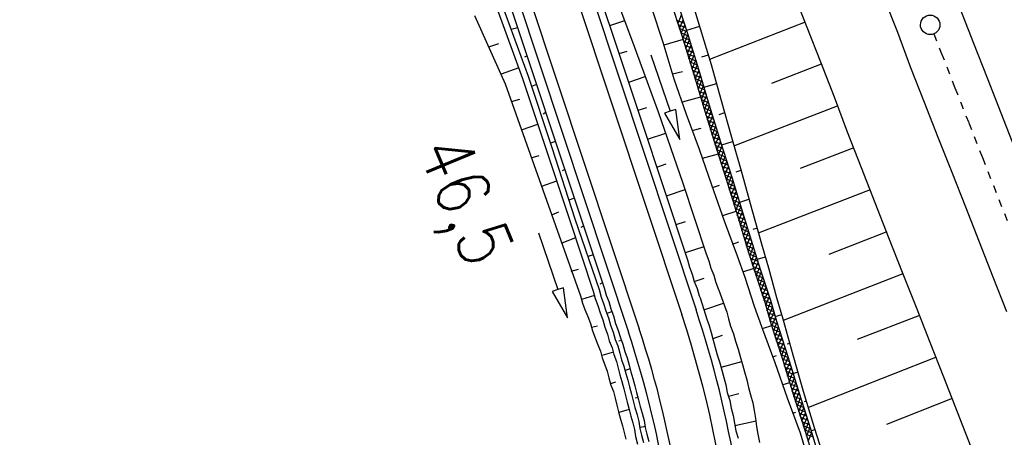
# Model space of a CAD drawing. Extents: x 447882 to 448688, y 437766 to 439043.
# Tile 54 of 121: x 448152 to 448217, y 438409 to 438436. Entities that reach past the tile are written whole.
import ezdxf

# ---------------------------------------------------------------- set-up
doc = ezdxf.new("R2010")
doc.units = 0
doc.header["$LTSCALE"] = 2
doc.header["$MEASUREMENT"] = 0
doc.linetypes.add('ACAD_ISO10W100W', pattern=[0.5, 0.25, -0.25])
doc.linetypes.add('AUSGEZOGEN', pattern=[0])
doc.layers.get('0').update_dxf_attribs({"linetype": 'AUSGEZOGEN'})
for name, color, linetype in [('DB-Bahnachse', 7, 'CONTINUOUS'), ('DB-Boeschungen', 15, 'CONTINUOUS'), ('DB-Gleisachsen', 7, 'CONTINUOUS'), ('DB-GRABEN', 15, 'AUSGEZOGEN'), ('DB-Wegboeschungen', 15, 'CONTINUOUS'), ('DB-Wege', 15, 'CONTINUOUS'), ('FBRTOP', 250, 'AUSGEZOGEN'), ('PFEILTOP', 200, 'AUSGEZOGEN'), ('SCHLITZRINNE', 200, 'AUSGEZOGEN')]:
    doc.layers.add(name, color=color, linetype=linetype)
doc.styles.add('ROMANS', font='romans.shx', dxfattribs={"width": 0.8})

# ---------------------------------------------------------------- blocks, each defined once
blk = doc.blocks.new('*X270')
at = {"color": 0, "linetype": 'ByBlock'}
for p, q in [((-190000, -212202), (-190437, -211766)), ((-190228, -212184), (-189856, -211812)), ((-189654, -212230), (-190091, -211793)), ((-189933, -212207), (-189562, -211836)), ((-189309, -212257), (-189745, -211821)), ((-189639, -212231), (-189267, -211859)), ((-188958, -212290), (-189399, -211849)), ((-189344, -212255), (-188976, -211886)), ((-189052, -212280), (-188687, -211915)), ((-188604, -212325), (-189051, -211879)), ((-188763, -212309), (-188398, -211944)), ((-188250, -212361), (-188697, -211914)), ((-188474, -212338), (-188108, -211973)), ((-187897, -212396), (-188344, -211950)), ((-188184, -212367), (-187819, -212002)), ((-187543, -212432), (-187990, -211985)), ((-187895, -212397), (-187530, -212031)), ((-187189, -212467), (-187636, -212021)), ((-187606, -212426), (-187241, -212060)), ((-187317, -212455), (-186952, -212089)), ((-186836, -212503), (-187282, -212056)), ((-187028, -212484), (-186663, -212118)), ((-186482, -212538), (-186929, -212092)), ((-186739, -212513), (-186373, -212147)), ((-186128, -212574), (-186575, -212127)), ((-186449, -212542), (-186084, -212177)), ((-185775, -212609), (-186221, -212163)), ((-186160, -212571), (-185795, -212206)), ((-185421, -212645), (-185867, -212198)), ((-185871, -212600), (-185506, -212235)), ((-185582, -212628), (-185217, -212264)), ((-185068, -212680), (-185514, -212234)), ((-185292, -212657), (-184928, -212293)), ((-184714, -212715), (-185160, -212269)), ((-185003, -212686), (-184639, -212322)), ((-184360, -212751), (-184806, -212305)), ((-184714, -212715), (-184349, -212351)), ((-184007, -212786), (-184453, -212340)), ((-184425, -212744), (-184060, -212380)), ((-184135, -212773), (-183771, -212409)), ((-183653, -212822), (-184099, -212376)), ((-183846, -212802), (-183482, -212438)), ((-183299, -212857), (-183745, -212411)), ((-183557, -212831), (-183192, -212467)), ((-182946, -212893), (-183392, -212447)), ((-183268, -212860), (-182903, -212496)), ((-182592, -212928), (-183038, -212482)), ((-182979, -212889), (-182614, -212524)), ((-182690, -212918), (-182325, -212553)), ((-182238, -212964), (-182685, -212517)), ((-182400, -212947), (-182035, -212582)), ((-181884, -212999), (-182331, -212553)), ((-182111, -212977), (-181746, -212611)), ((-181533, -213032), (-181977, -212588)), ((-181822, -213006), (-181454, -212637)), ((-181187, -213060), (-181624, -212624)), ((-181531, -213032), (-181159, -212661)), ((-180842, -213088), (-181278, -212651)), ((-181236, -213056), (-180865, -212685)), ((-180942, -213080), (-180570, -212708)), ((-180496, -213115), (-180932, -212679)), ((-180647, -213103), (-180276, -212732)), ((-180150, -213143), (-180586, -212707)), ((-180353, -213127), (-179981, -212755)), ((-179804, -213171), (-180240, -212735)), ((-180058, -213151), (-179687, -212779)), ((-179458, -213199), (-179894, -212762)), ((-179763, -213174), (-179392, -212803)), ((-179111, -213228), (-179548, -212790)), ((-179469, -213198), (-179098, -212827)), ((-178757, -213263), (-179202, -212818)), ((-179174, -213222), (-178809, -212856)), ((-178885, -213250), (-178520, -212885)), ((-178403, -213298), (-178850, -212852)), ((-178596, -213279), (-178231, -212914)), ((-178050, -213334), (-178496, -212887)), ((-178306, -213308), (-177941, -212943)), ((-177696, -213369), (-178142, -212923)), ((-178017, -213337), (-177652, -212972)), ((-177343, -213405), (-177789, -212959)), ((-177728, -213366), (-177363, -213001)), ((-177439, -213395), (-177074, -213030)), ((-176989, -213440), (-177435, -212994)), ((-177149, -213424), (-176785, -213059)), ((-176636, -213475), (-177081, -213030)), ((-176860, -213453), (-176496, -213088)), ((-176282, -213511), (-176728, -213065)), ((-176571, -213482), (-176206, -213117)), ((-175928, -213546), (-176374, -213101)), ((-176282, -213511), (-175917, -213146)), ((-175574, -213582), (-176020, -213136)), ((-175992, -213540), (-175628, -213176)), ((-175703, -213569), (-175339, -213205)), ((-175221, -213617), (-175666, -213172)), ((-175414, -213598), (-175050, -213234)), ((-174867, -213653), (-175313, -213207)), ((-175125, -213627), (-174761, -213263)), ((-174513, -213688), (-174959, -213243)), ((-174836, -213656), (-174472, -213292)), ((-174159, -213724), (-174605, -213278)), ((-174547, -213685), (-174182, -213321)), ((-174258, -213714), (-173888, -213345)), ((-173813, -213752), (-174251, -213314)), ((-173965, -213740), (-173594, -213369)), ((-173467, -213780), (-173903, -213344)), ((-173671, -213764), (-173299, -213392)), ((-173121, -213808), (-173557, -213371)), ((-173376, -213787), (-173005, -213416)), ((-172775, -213836), (-173211, -213399)), ((-173082, -213811), (-172710, -213440)), ((-172429, -213863), (-172865, -213427)), ((-172787, -213835), (-172416, -213463)), ((-172083, -213891), (-172519, -213455)), ((-172493, -213858), (-172121, -213487)), ((-172198, -213882), (-171827, -213510)), ((-171737, -213919), (-172173, -213483)), ((-171903, -213906), (-171532, -213534)), ((-171391, -213947), (-171827, -213510)), ((-171045, -213974), (-171481, -213538)), ((-171609, -213929), (-171237, -213558)), ((-171314, -213953), (-170943, -213581)), ((-170699, -214002), (-171136, -213566)), ((-171020, -213976), (-170648, -213605)), ((-170344, -214039), (-170790, -213594)), ((-170725, -214000), (-170360, -213635)), ((-169985, -214080), (-170439, -213626)), ((-170436, -214029), (-170075, -213668)), ((-170150, -214061), (-169790, -213701)), ((-169626, -214121), (-170079, -213668)), ((-169864, -214094), (-169504, -213734)), ((-169267, -214162), (-169720, -213709)), ((-169579, -214126), (-169219, -213767)), ((-168915, -214196), (-169360, -213750)), ((-169293, -214159), (-168927, -213793)), ((-168569, -214223), (-169005, -213787)), ((-169004, -214188), (-168633, -213817)), ((-168710, -214212), (-168338, -213841)), ((-168223, -214251), (-168659, -213815)), ((-168415, -214236), (-168044, -213864)), ((-167877, -214279), (-168313, -213843)), ((-168121, -214259), (-167749, -213888)), ((-167531, -214307), (-167967, -213870)), ((-167826, -214283), (-167455, -213912)), ((-167185, -214335), (-167621, -213898)), ((-167532, -214307), (-167160, -213935)), ((-166839, -214362), (-167275, -213926)), ((-167237, -214330), (-166866, -213959)), ((-166942, -214354), (-166572, -213984)), ((-166490, -214393), (-166929, -213954)), ((-166648, -214378), (-166283, -214013)), ((-166137, -214428), (-166582, -213983)), ((-166358, -214406), (-165994, -214042)), ((-165783, -214464), (-166229, -214018)), ((-166069, -214435), (-165704, -214070)), ((-165429, -214499), (-165875, -214053)), ((-165780, -214464), (-165415, -214099)), ((-165075, -214535), (-165522, -214089)), ((-165491, -214493), (-165126, -214128)), ((-165202, -214522), (-164837, -214157)), ((-164722, -214570), (-165168, -214124)), ((-164912, -214551), (-164547, -214186)), ((-164368, -214606), (-164814, -214159)), ((-164017, -214639), (-164461, -214195)), ((-164623, -214580), (-164258, -214215)), ((-164334, -214609), (-163966, -214242)), ((-163671, -214667), (-164107, -214230)), ((-164043, -214637), (-163672, -214265)), ((-163325, -214695), (-163761, -214258)), ((-163749, -214661), (-163377, -214289)), ((-163454, -214684), (-163083, -214313)), ((-162979, -214722), (-163415, -214286)), ((-163160, -214708), (-162788, -214336)), ((-162633, -214750), (-163069, -214314)), ((-162865, -214731), (-162494, -214360)), ((-162287, -214778), (-162723, -214342)), ((-162571, -214755), (-162199, -214384)), ((-161941, -214806), (-162377, -214369)), ((-162276, -214779), (-161905, -214407)), ((-161595, -214833), (-162031, -214397)), ((-161982, -214802), (-161610, -214431)), ((-161687, -214826), (-161321, -214460)), ((-161241, -214869), (-161685, -214425)), ((-161396, -214853), (-161032, -214489)), ((-160888, -214904), (-161333, -214459))]:
    blk.add_line(p, q, dxfattribs=at)

msp = doc.modelspace()

# ---------------------------------------------------------------- hatches: boundary and pattern name
at = {"layer": 'PFEILTOP'}
h = msp.add_hatch(dxfattribs=at)
h.set_pattern_fill('_USER', color=256, scale=1.5, angle=45, style=0, pattern_type=0)
h.set_pattern_definition([(331.5615, (448173.417, 438603.3522), (0.714322, 1.318994), [])])
edge = h.paths.add_edge_path()
edge.add_line((448171.869, 438608.605), (448175.29, 438596.997))
edge.add_line((448175.29, 438596.997), (448178.58, 438586.042))
edge.add_line((448178.58, 438586.042), (448181.938, 438574.654))
edge.add_line((448181.938, 438574.654), (448181.823, 438569.54))
edge.add_line((448181.823, 438569.54), (448186.54, 438555.869))
edge.add_line((448186.54, 438555.869), (448199.654, 438516.778))
edge.add_line((448199.654, 438516.778), (448214.2, 438477.7))
edge.add_line((448214.2, 438477.7), (448232.14, 438430.591))
edge.add_line((448232.14, 438430.591), (448248.056, 438391.391))
edge.add_line((448171.101, 438608.379), (448171.869, 438608.605))
edge.add_line((448171.101, 438608.379), (448174.524, 438596.769))
edge.add_line((448174.524, 438596.769), (448177.814, 438585.814))
edge.add_line((448177.814, 438585.814), (448181.136, 438574.548))
edge.add_line((448181.136, 438574.548), (448181.062, 438571.298))
h = msp.add_hatch(dxfattribs=at)
h.set_pattern_fill('_USER', color=256, scale=1.5, angle=45, style=0, pattern_type=0)
h.set_pattern_definition([(333.5461, (448188.4438, 438550.1932), (0.668216, 1.34294), [])])
edge = h.paths.add_edge_path()
edge.add_line((448171.869, 438608.605), (448175.29, 438596.997))
edge.add_line((448175.29, 438596.997), (448178.58, 438586.042))
edge.add_line((448178.58, 438586.042), (448181.938, 438574.654))
edge.add_line((448181.938, 438574.654), (448181.823, 438569.54))
edge.add_line((448181.823, 438569.54), (448186.54, 438555.869))
edge.add_line((448186.54, 438555.869), (448199.654, 438516.778))
edge.add_line((448199.654, 438516.778), (448214.2, 438477.7))
edge.add_line((448214.2, 438477.7), (448232.14, 438430.591))
edge.add_line((448232.14, 438430.591), (448248.056, 438391.391))
edge.add_line((448181.053, 438569.316), (448185.782, 438555.611))
edge.add_line((448185.782, 438555.611), (448198.9, 438516.512))
edge.add_line((448198.9, 438516.512), (448213.452, 438477.418))
edge.add_line((448213.452, 438477.418), (448231.396, 438430.299))
edge.add_line((448231.396, 438430.299), (448247.314, 438391.091))
at = {"layer": 'SCHLITZRINNE'}
h = msp.add_hatch(dxfattribs=at)
h.set_pattern_fill('_USER', color=256, scale=1.5, angle=45, style=0, pattern_type=0)
h.set_pattern_definition([(324.8574, (448134.7023, 438851.6164), (0.86342, 1.226583), [])])
edge = h.paths.add_edge_path()
edge.add_line((448125.443, 438906.454), (448125.936, 438906.533))
edge.add_line((448125.936, 438906.533), (448126.04, 438905.88))
edge.add_arc((261507.524, 409202.339), 188967.645, 9.03995391, 9.04374407, ccw=False)
edge.add_line((448128.005, 438893.535), (448131.933, 438868.846))
edge.add_line((448131.933, 438868.846), (448133.254, 438860.539))
edge.add_arc((449371.197, 439057.494), 1253.513, 189.039943, 189.277818)
edge.add_arc((454072.816, 439825.545), 6017.453, 189.2778182, 189.3863877)
edge.add_arc((449284.377, 439033.993), 1164.031, 189.386388, 189.87641)
edge.add_arc((450764.431, 439291.676), 2666.349, 189.87641, 190.200181)
edge.add_arc((449881.193, 439132.753), 1768.927, 190.200181, 190.588964)
edge.add_arc((450188.848, 439190.268), 2081.912, 190.588964, 190.947332)
edge.add_arc((450096.336, 439172.374), 1987.685, 190.947332, 191.307685)
edge.add_arc((450103.529, 439173.812), 1995.02, 191.307685, 191.667375)
edge.add_arc((450113.912, 439175.956), 2005.623, 191.667375, 192.024165)
edge.add_arc((450128.354, 439179.032), 2020.389, 192.024165, 192.37965)
edge.add_arc((450121.636, 439177.558), 2013.511, 192.37965, 192.73712)
edge.add_arc((450090.705, 439170.566), 1981.8, 192.73712, 193.097438)
edge.add_arc((450089.716, 439170.336), 1980.784, 193.097438, 193.45758)
edge.add_arc((450128.145, 439179.532), 2020.298, 193.45758, 193.814181)
edge.add_arc((450131.046, 439180.245), 2023.285, 193.814181, 194.170205)
edge.add_arc((450093.866, 439170.858), 1984.938, 194.170205, 194.529652)
edge.add_arc((450094.254, 439170.958), 1985.339, 194.529652, 194.889491)
edge.add_arc((450121.506, 439178.204), 2013.538, 194.889491, 195.246802)
edge.add_arc((450124.649, 439179.061), 2016.795, 195.246802, 195.602873)
edge.add_arc((450111.382, 439175.356), 2003.021, 195.602873, 195.960167)
edge.add_arc((450101.557, 439172.546), 1992.802, 195.960167, 196.3197)
edge.add_arc((450106.363, 439173.953), 1997.81, 196.3197, 196.678782)
edge.add_arc((450107.837, 439174.395), 1999.349, 196.678782, 197.03752)
edge.add_arc((450104.436, 439173.352), 1995.791, 197.03752, 197.396578)
edge.add_arc((450113.998, 439176.348), 2005.812, 197.396578, 197.753665)
edge.add_arc((450121.006, 439178.592), 2013.17, 197.753665, 198.110098)
edge.add_arc((450117.03, 439177.292), 2008.988, 198.110098, 198.467563)
edge.add_arc((450103.872, 439172.898), 1995.115, 198.467563, 198.826268)
edge.add_arc((450099.455, 439171.391), 1990.448, 198.826268, 199.185784)
edge.add_arc((450113.542, 439176.293), 2005.364, 199.185784, 199.54396)
edge.add_arc((450116.79, 439177.446), 2008.81, 199.54396, 199.90126)
edge.add_arc((450108.06, 439174.286), 1999.526, 199.90126, 200.259389)
edge.add_arc((450108.407, 439174.414), 1999.896, 200.259389, 200.617742)
edge.add_arc((450110.76, 439175.299), 2002.409, 200.617742, 200.975871)
edge.add_arc((450111.887, 439175.731), 2003.616, 200.975871, 201.333691)
edge.add_arc((450111.742, 439175.674), 2003.46, 201.333691, 201.691524)
edge.add_arc((450110.583, 439175.213), 2002.213, 201.691524, 202.04953)
edge.add_arc((450111.609, 439175.629), 2003.32, 202.04953, 202.407437)
edge.add_arc((450109.603, 439174.802), 2001.151, 202.407437, 202.765839)
edge.add_arc((450106.414, 439173.464), 1997.693, 202.765839, 203.100071)
edge.add_line((448125.443, 438906.454), (448125.547, 438905.801))
edge.add_arc((261507.369, 409202.315), 188967.302, 9.03995391, 9.04374407, ccw=False)
edge.add_line((448127.511, 438893.456), (448131.439, 438868.767))
edge.add_line((448131.439, 438868.767), (448132.715, 438860.746))
h = msp.add_hatch(dxfattribs=at)
h.set_pattern_fill('_USER', color=256, scale=1.5, angle=45, style=0, pattern_type=0)
h.set_pattern_definition([(326.72764, (448148.0771, 438778.445), (0.822929, 1.254108), [])])
edge = h.paths.add_edge_path()
edge.add_line((448125.936, 438906.533), (448126.04, 438905.88))
edge.add_arc((261507.524, 409202.339), 188967.645, 9.03995391, 9.04374407, ccw=False)
edge.add_line((448128.005, 438893.535), (448131.933, 438868.846))
edge.add_line((448131.933, 438868.846), (448133.254, 438860.539))
edge.add_arc((449371.197, 439057.494), 1253.513, 189.039943, 189.277818)
edge.add_arc((454072.816, 439825.545), 6017.453, 189.2778182, 189.3863877)
edge.add_arc((449284.377, 439033.993), 1164.031, 189.386388, 189.87641)
edge.add_arc((450764.431, 439291.676), 2666.349, 189.87641, 190.200181)
edge.add_arc((449881.193, 439132.753), 1768.927, 190.200181, 190.588964)
edge.add_arc((450188.848, 439190.268), 2081.912, 190.588964, 190.947332)
edge.add_arc((450096.336, 439172.374), 1987.685, 190.947332, 191.307685)
edge.add_arc((450103.529, 439173.812), 1995.02, 191.307685, 191.667375)
edge.add_arc((450113.912, 439175.956), 2005.623, 191.667375, 192.024165)
edge.add_arc((450128.354, 439179.032), 2020.389, 192.024165, 192.37965)
edge.add_arc((450121.636, 439177.558), 2013.511, 192.37965, 192.73712)
edge.add_arc((450090.705, 439170.566), 1981.8, 192.73712, 193.097438)
edge.add_arc((450089.716, 439170.336), 1980.784, 193.097438, 193.45758)
edge.add_arc((450128.145, 439179.532), 2020.298, 193.45758, 193.814181)
edge.add_arc((450131.046, 439180.245), 2023.285, 193.814181, 194.170205)
edge.add_arc((450093.866, 439170.858), 1984.938, 194.170205, 194.529652)
edge.add_arc((450094.254, 439170.958), 1985.339, 194.529652, 194.889491)
edge.add_arc((450121.506, 439178.204), 2013.538, 194.889491, 195.246802)
edge.add_arc((450124.649, 439179.061), 2016.795, 195.246802, 195.602873)
edge.add_arc((450111.382, 439175.356), 2003.021, 195.602873, 195.960167)
edge.add_arc((450101.557, 439172.546), 1992.802, 195.960167, 196.3197)
edge.add_arc((450106.363, 439173.953), 1997.81, 196.3197, 196.678782)
edge.add_arc((450107.837, 439174.395), 1999.349, 196.678782, 197.03752)
edge.add_arc((450104.436, 439173.352), 1995.791, 197.03752, 197.396578)
edge.add_arc((450113.998, 439176.348), 2005.812, 197.396578, 197.753665)
edge.add_arc((450121.006, 439178.592), 2013.17, 197.753665, 198.110098)
edge.add_arc((450117.03, 439177.292), 2008.988, 198.110098, 198.467563)
edge.add_arc((450103.872, 439172.898), 1995.115, 198.467563, 198.826268)
edge.add_arc((450099.455, 439171.391), 1990.448, 198.826268, 199.185784)
edge.add_arc((450113.542, 439176.293), 2005.364, 199.185784, 199.54396)
edge.add_arc((450116.79, 439177.446), 2008.81, 199.54396, 199.90126)
edge.add_arc((450108.06, 439174.286), 1999.526, 199.90126, 200.259389)
edge.add_arc((450108.407, 439174.414), 1999.896, 200.259389, 200.617742)
edge.add_arc((450110.76, 439175.299), 2002.409, 200.617742, 200.975871)
edge.add_arc((450111.887, 439175.731), 2003.616, 200.975871, 201.333691)
edge.add_arc((450111.742, 439175.674), 2003.46, 201.333691, 201.691524)
edge.add_arc((450110.583, 439175.213), 2002.213, 201.691524, 202.04953)
edge.add_arc((450111.609, 439175.629), 2003.32, 202.04953, 202.407437)
edge.add_arc((450109.603, 439174.802), 2001.151, 202.407437, 202.765839)
edge.add_arc((450106.414, 439173.464), 1997.693, 202.765839, 203.100071)
edge.add_arc((450188.848, 439190.268), 2082.412, 190.799627, 190.947332)
edge.add_arc((450096.336, 439172.374), 1988.185, 190.947332, 191.307685)
edge.add_arc((450103.529, 439173.812), 1995.52, 191.307685, 191.667375)
edge.add_arc((450113.912, 439175.956), 2006.123, 191.667375, 192.024165)
edge.add_arc((450128.354, 439179.032), 2020.889, 192.024165, 192.37965)
edge.add_arc((450121.636, 439177.558), 2014.011, 192.37965, 192.469296)
h = msp.add_hatch(dxfattribs=at)
h.set_pattern_fill('_USER', color=256, scale=1.5, angle=45, style=0, pattern_type=0)
h.set_pattern_definition([(328.16104, (448159.8269, 438724.2048), (0.7913003, 1.274301), [])])
edge = h.paths.add_edge_path()
edge.add_line((448125.936, 438906.533), (448126.04, 438905.88))
edge.add_arc((261507.524, 409202.339), 188967.645, 9.03995391, 9.04374407, ccw=False)
edge.add_line((448128.005, 438893.535), (448131.933, 438868.846))
edge.add_line((448131.933, 438868.846), (448133.254, 438860.539))
edge.add_arc((449371.197, 439057.494), 1253.513, 189.039943, 189.277818)
edge.add_arc((454072.816, 439825.545), 6017.453, 189.2778182, 189.3863877)
edge.add_arc((449284.377, 439033.993), 1164.031, 189.386388, 189.87641)
edge.add_arc((450764.431, 439291.676), 2666.349, 189.87641, 190.200181)
edge.add_arc((449881.193, 439132.753), 1768.927, 190.200181, 190.588964)
edge.add_arc((450188.848, 439190.268), 2081.912, 190.588964, 190.947332)
edge.add_arc((450096.336, 439172.374), 1987.685, 190.947332, 191.307685)
edge.add_arc((450103.529, 439173.812), 1995.02, 191.307685, 191.667375)
edge.add_arc((450113.912, 439175.956), 2005.623, 191.667375, 192.024165)
edge.add_arc((450128.354, 439179.032), 2020.389, 192.024165, 192.37965)
edge.add_arc((450121.636, 439177.558), 2013.511, 192.37965, 192.73712)
edge.add_arc((450090.705, 439170.566), 1981.8, 192.73712, 193.097438)
edge.add_arc((450089.716, 439170.336), 1980.784, 193.097438, 193.45758)
edge.add_arc((450128.145, 439179.532), 2020.298, 193.45758, 193.814181)
edge.add_arc((450131.046, 439180.245), 2023.285, 193.814181, 194.170205)
edge.add_arc((450093.866, 439170.858), 1984.938, 194.170205, 194.529652)
edge.add_arc((450094.254, 439170.958), 1985.339, 194.529652, 194.889491)
edge.add_arc((450121.506, 439178.204), 2013.538, 194.889491, 195.246802)
edge.add_arc((450124.649, 439179.061), 2016.795, 195.246802, 195.602873)
edge.add_arc((450111.382, 439175.356), 2003.021, 195.602873, 195.960167)
edge.add_arc((450101.557, 439172.546), 1992.802, 195.960167, 196.3197)
edge.add_arc((450106.363, 439173.953), 1997.81, 196.3197, 196.678782)
edge.add_arc((450107.837, 439174.395), 1999.349, 196.678782, 197.03752)
edge.add_arc((450104.436, 439173.352), 1995.791, 197.03752, 197.396578)
edge.add_arc((450113.998, 439176.348), 2005.812, 197.396578, 197.753665)
edge.add_arc((450121.006, 439178.592), 2013.17, 197.753665, 198.110098)
edge.add_arc((450117.03, 439177.292), 2008.988, 198.110098, 198.467563)
edge.add_arc((450103.872, 439172.898), 1995.115, 198.467563, 198.826268)
edge.add_arc((450099.455, 439171.391), 1990.448, 198.826268, 199.185784)
edge.add_arc((450113.542, 439176.293), 2005.364, 199.185784, 199.54396)
edge.add_arc((450116.79, 439177.446), 2008.81, 199.54396, 199.90126)
edge.add_arc((450108.06, 439174.286), 1999.526, 199.90126, 200.259389)
edge.add_arc((450108.407, 439174.414), 1999.896, 200.259389, 200.617742)
edge.add_arc((450110.76, 439175.299), 2002.409, 200.617742, 200.975871)
edge.add_arc((450111.887, 439175.731), 2003.616, 200.975871, 201.333691)
edge.add_arc((450111.742, 439175.674), 2003.46, 201.333691, 201.691524)
edge.add_arc((450110.583, 439175.213), 2002.213, 201.691524, 202.04953)
edge.add_arc((450111.609, 439175.629), 2003.32, 202.04953, 202.407437)
edge.add_arc((450109.603, 439174.802), 2001.151, 202.407437, 202.765839)
edge.add_arc((450106.414, 439173.464), 1997.693, 202.765839, 203.100071)
edge.add_arc((450121.636, 439177.558), 2014.011, 192.51205, 192.73712)
edge.add_arc((450090.705, 439170.566), 1982.3, 192.73712, 193.097438)
edge.add_arc((450089.716, 439170.336), 1981.284, 193.097438, 193.45758)
edge.add_arc((450128.145, 439179.532), 2020.798, 193.45758, 193.814181)
edge.add_arc((450131.046, 439180.245), 2023.785, 193.814181, 194.170205)
edge.add_arc((450093.866, 439170.858), 1985.438, 194.170205, 194.185146)
h = msp.add_hatch(dxfattribs=at)
h.set_pattern_fill('_USER', color=256, scale=1.5, angle=45, style=0, pattern_type=0)
h.set_pattern_definition([(334.92026, (448224.608, 438502.9346), (0.635819, 1.358578), [])])
edge = h.paths.add_edge_path()
edge.add_line((448125.936, 438906.533), (448126.04, 438905.88))
edge.add_arc((261507.524, 409202.339), 188967.645, 9.03995391, 9.04374407, ccw=False)
edge.add_line((448128.005, 438893.535), (448131.933, 438868.846))
edge.add_line((448131.933, 438868.846), (448133.254, 438860.539))
edge.add_arc((449371.197, 439057.494), 1253.513, 189.039943, 189.277818)
edge.add_arc((454072.816, 439825.545), 6017.453, 189.2778182, 189.3863877)
edge.add_arc((449284.377, 439033.993), 1164.031, 189.386388, 189.87641)
edge.add_arc((450764.431, 439291.676), 2666.349, 189.87641, 190.200181)
edge.add_arc((449881.193, 439132.753), 1768.927, 190.200181, 190.588964)
edge.add_arc((450188.848, 439190.268), 2081.912, 190.588964, 190.947332)
edge.add_arc((450096.336, 439172.374), 1987.685, 190.947332, 191.307685)
edge.add_arc((450103.529, 439173.812), 1995.02, 191.307685, 191.667375)
edge.add_arc((450113.912, 439175.956), 2005.623, 191.667375, 192.024165)
edge.add_arc((450128.354, 439179.032), 2020.389, 192.024165, 192.37965)
edge.add_arc((450121.636, 439177.558), 2013.511, 192.37965, 192.73712)
edge.add_arc((450090.705, 439170.566), 1981.8, 192.73712, 193.097438)
edge.add_arc((450089.716, 439170.336), 1980.784, 193.097438, 193.45758)
edge.add_arc((450128.145, 439179.532), 2020.298, 193.45758, 193.814181)
edge.add_arc((450131.046, 439180.245), 2023.285, 193.814181, 194.170205)
edge.add_arc((450093.866, 439170.858), 1984.938, 194.170205, 194.529652)
edge.add_arc((450094.254, 439170.958), 1985.339, 194.529652, 194.889491)
edge.add_arc((450121.506, 439178.204), 2013.538, 194.889491, 195.246802)
edge.add_arc((450124.649, 439179.061), 2016.795, 195.246802, 195.602873)
edge.add_arc((450111.382, 439175.356), 2003.021, 195.602873, 195.960167)
edge.add_arc((450101.557, 439172.546), 1992.802, 195.960167, 196.3197)
edge.add_arc((450106.363, 439173.953), 1997.81, 196.3197, 196.678782)
edge.add_arc((450107.837, 439174.395), 1999.349, 196.678782, 197.03752)
edge.add_arc((450104.436, 439173.352), 1995.791, 197.03752, 197.396578)
edge.add_arc((450113.998, 439176.348), 2005.812, 197.396578, 197.753665)
edge.add_arc((450121.006, 439178.592), 2013.17, 197.753665, 198.110098)
edge.add_arc((450117.03, 439177.292), 2008.988, 198.110098, 198.467563)
edge.add_arc((450103.872, 439172.898), 1995.115, 198.467563, 198.826268)
edge.add_arc((450099.455, 439171.391), 1990.448, 198.826268, 199.185784)
edge.add_arc((450113.542, 439176.293), 2005.364, 199.185784, 199.54396)
edge.add_arc((450116.79, 439177.446), 2008.81, 199.54396, 199.90126)
edge.add_arc((450108.06, 439174.286), 1999.526, 199.90126, 200.259389)
edge.add_arc((450108.407, 439174.414), 1999.896, 200.259389, 200.617742)
edge.add_arc((450110.76, 439175.299), 2002.409, 200.617742, 200.975871)
edge.add_arc((450111.887, 439175.731), 2003.616, 200.975871, 201.333691)
edge.add_arc((450111.742, 439175.674), 2003.46, 201.333691, 201.691524)
edge.add_arc((450110.583, 439175.213), 2002.213, 201.691524, 202.04953)
edge.add_arc((450111.609, 439175.629), 2003.32, 202.04953, 202.407437)
edge.add_arc((450109.603, 439174.802), 2001.151, 202.407437, 202.765839)
edge.add_arc((450106.414, 439173.464), 1997.693, 202.765839, 203.100071)
edge.add_arc((450113.542, 439176.293), 2005.864, 199.384527, 199.54396)
edge.add_arc((450116.79, 439177.446), 2009.31, 199.54396, 199.90126)
edge.add_arc((450108.06, 439174.286), 2000.026, 199.90126, 200.259389)
edge.add_arc((450108.407, 439174.414), 2000.396, 200.259389, 200.617742)
edge.add_arc((450110.76, 439175.299), 2002.909, 200.617742, 200.975871)
edge.add_arc((450111.887, 439175.731), 2004.116, 200.975871, 201.063002)
h = msp.add_hatch(dxfattribs=at)
h.set_pattern_fill('_USER', color=256, scale=1.5, angle=45, style=0, pattern_type=0)
h.set_pattern_definition([(337.95664, (448265.5285, 438397.6318), (0.5629623, 1.39035), [])])
edge = h.paths.add_edge_path()
edge.add_line((448125.936, 438906.533), (448126.04, 438905.88))
edge.add_arc((261507.524, 409202.339), 188967.645, 9.03995391, 9.04374407, ccw=False)
edge.add_line((448128.005, 438893.535), (448131.933, 438868.846))
edge.add_line((448131.933, 438868.846), (448133.254, 438860.539))
edge.add_arc((449371.197, 439057.494), 1253.513, 189.039943, 189.277818)
edge.add_arc((454072.816, 439825.545), 6017.453, 189.2778182, 189.3863877)
edge.add_arc((449284.377, 439033.993), 1164.031, 189.386388, 189.87641)
edge.add_arc((450764.431, 439291.676), 2666.349, 189.87641, 190.200181)
edge.add_arc((449881.193, 439132.753), 1768.927, 190.200181, 190.588964)
edge.add_arc((450188.848, 439190.268), 2081.912, 190.588964, 190.947332)
edge.add_arc((450096.336, 439172.374), 1987.685, 190.947332, 191.307685)
edge.add_arc((450103.529, 439173.812), 1995.02, 191.307685, 191.667375)
edge.add_arc((450113.912, 439175.956), 2005.623, 191.667375, 192.024165)
edge.add_arc((450128.354, 439179.032), 2020.389, 192.024165, 192.37965)
edge.add_arc((450121.636, 439177.558), 2013.511, 192.37965, 192.73712)
edge.add_arc((450090.705, 439170.566), 1981.8, 192.73712, 193.097438)
edge.add_arc((450089.716, 439170.336), 1980.784, 193.097438, 193.45758)
edge.add_arc((450128.145, 439179.532), 2020.298, 193.45758, 193.814181)
edge.add_arc((450131.046, 439180.245), 2023.285, 193.814181, 194.170205)
edge.add_arc((450093.866, 439170.858), 1984.938, 194.170205, 194.529652)
edge.add_arc((450094.254, 439170.958), 1985.339, 194.529652, 194.889491)
edge.add_arc((450121.506, 439178.204), 2013.538, 194.889491, 195.246802)
edge.add_arc((450124.649, 439179.061), 2016.795, 195.246802, 195.602873)
edge.add_arc((450111.382, 439175.356), 2003.021, 195.602873, 195.960167)
edge.add_arc((450101.557, 439172.546), 1992.802, 195.960167, 196.3197)
edge.add_arc((450106.363, 439173.953), 1997.81, 196.3197, 196.678782)
edge.add_arc((450107.837, 439174.395), 1999.349, 196.678782, 197.03752)
edge.add_arc((450104.436, 439173.352), 1995.791, 197.03752, 197.396578)
edge.add_arc((450113.998, 439176.348), 2005.812, 197.396578, 197.753665)
edge.add_arc((450121.006, 439178.592), 2013.17, 197.753665, 198.110098)
edge.add_arc((450117.03, 439177.292), 2008.988, 198.110098, 198.467563)
edge.add_arc((450103.872, 439172.898), 1995.115, 198.467563, 198.826268)
edge.add_arc((450099.455, 439171.391), 1990.448, 198.826268, 199.185784)
edge.add_arc((450113.542, 439176.293), 2005.364, 199.185784, 199.54396)
edge.add_arc((450116.79, 439177.446), 2008.81, 199.54396, 199.90126)
edge.add_arc((450108.06, 439174.286), 1999.526, 199.90126, 200.259389)
edge.add_arc((450108.407, 439174.414), 1999.896, 200.259389, 200.617742)
edge.add_arc((450110.76, 439175.299), 2002.409, 200.617742, 200.975871)
edge.add_arc((450111.887, 439175.731), 2003.616, 200.975871, 201.333691)
edge.add_arc((450111.742, 439175.674), 2003.46, 201.333691, 201.691524)
edge.add_arc((450110.583, 439175.213), 2002.213, 201.691524, 202.04953)
edge.add_arc((450111.609, 439175.629), 2003.32, 202.04953, 202.407437)
edge.add_arc((450109.603, 439174.802), 2001.151, 202.407437, 202.765839)
edge.add_arc((450106.414, 439173.464), 1997.693, 202.765839, 203.100071)
edge.add_arc((450106.414, 439173.464), 1998.193, 202.821848, 203.100071)
edge.add_line((448268.435, 438389.496), (448268.895, 438389.693))

# ---------------------------------------------------------------- linework, layer by layer
at = {"layer": 'DB-Bahnachse', "linetype": 'ACAD_ISO10W100W'}
for p, q in [((448212.673, 438435.542), (448213.172, 438434.271)), ((448213.172, 438434.271), (448214.087, 438431.939)), ((448214.087, 438431.939), (448215.002, 438429.608)), ((448215.002, 438429.608), (448215.917, 438427.277)), ((448215.917, 438427.277), (448216.653, 438425.402)), ((448216.653, 438425.402), (448217.747, 438422.614))]:
    msp.add_line(p, q, dxfattribs=at)
at = {"layer": 'DB-Bahnachse', "linetype": 'Continuous'}
msp.add_ellipse((448212.435, 438436.147), major_axis=(-0.46, 0.46), ratio=1, start_param=2.750434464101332, end_param=9.033619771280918, dxfattribs=at)
at = {"layer": 'DB-Boeschungen', "linetype": 'Continuous'}
for p, q in [((448195.09, 438437.821), (448195.862, 438435.443)), ((448195.455, 438437.992), (448196.243, 438435.566)), ((448196.343, 438438.333), (448197.083, 438435.892)), ((448196.343, 438438.333), (448197.083, 438435.892)), ((448203.284, 438438.327), (448204.199, 438435.996)), ((448193.821, 438437.356), (448194.594, 438434.978)), ((448197.037, 438436.035), (448196.181, 438435.757)), ((448197.083, 438435.892), (448197.808, 438433.499)), ((448197.083, 438435.892), (448197.808, 438433.499)), ((448204.091, 438436.329), (448197.7, 438433.832)), ((448204.199, 438435.996), (448205.114, 438433.665)), ((448195.955, 438435.158), (448194.656, 438434.788)), ((448195.862, 438435.443), (448196.587, 438433.05)), ((448196.243, 438435.566), (448196.968, 438433.173)), ((448194.594, 438434.978), (448195.334, 438432.537)), ((448197.607, 438434.117), (448197.179, 438433.978)), ((448196.968, 438433.173), (448197.692, 438430.78)), ((448197.808, 438433.499), (448198.485, 438431.09)), ((448197.808, 438433.499), (448198.485, 438431.09)), ((448205.161, 438433.522), (448201.846, 438432.235)), ((448205.114, 438433.665), (448206.03, 438431.333)), ((448195.226, 438432.87), (448195.907, 438433.039)), ((448195.334, 438432.537), (448196.154, 438430.175)), ((448196.587, 438433.05), (448197.327, 438430.609)), ((448198.178, 438432.2), (448197.306, 438431.969)), ((448197.096, 438431.322), (448195.891, 438430.984)), ((448206.03, 438431.333), (448206.897, 438428.987)), ((448197.327, 438430.609), (448198.052, 438428.216)), ((448197.692, 438430.78), (448198.433, 438428.34)), ((448198.485, 438431.09), (448199.178, 438428.634)), ((448198.485, 438431.09), (448199.178, 438428.634)), ((448206.23, 438430.715), (448199.316, 438428.048)), ((448196.154, 438430.175), (448197.022, 438427.829)), ((448198.701, 438430.267), (448198.32, 438430.143)), ((448196.557, 438429.097), (448197.143, 438429.235)), ((448199.178, 438428.634), (448199.856, 438426.226)), ((448199.178, 438428.634), (448199.856, 438426.226)), ((448206.897, 438428.987), (448207.828, 438426.608)), ((448198.052, 438428.216), (448198.825, 438425.838)), ((448198.433, 438428.34), (448199.205, 438425.962)), ((448199.223, 438428.334), (448198.51, 438428.102)), ((448207.348, 438427.924), (448203.748, 438426.544)), ((448197.022, 438427.829), (448197.842, 438425.466)), ((448198.284, 438427.503), (448197.223, 438427.21)), ((448207.828, 438426.608), (448208.743, 438424.276)), ((448199.205, 438425.962), (448199.93, 438423.569)), ((448199.794, 438426.416), (448199.461, 438426.308)), ((448199.856, 438426.226), (448200.533, 438423.817)), ((448199.856, 438426.226), (448200.533, 438423.817)), ((448197.842, 438425.466), (448198.677, 438423.057)), ((448197.904, 438425.276), (448198.379, 438425.431)), ((448198.825, 438425.838), (448199.565, 438423.398)), ((448208.417, 438425.117), (448200.948, 438422.217)), ((448200.317, 438424.483), (448199.698, 438424.282)), ((448208.743, 438424.276), (448209.658, 438421.945)), ((448199.473, 438423.683), (448198.569, 438423.389)), ((448199.565, 438423.398), (448200.29, 438421.005)), ((448199.93, 438423.569), (448200.655, 438421.176)), ((448200.533, 438423.817), (448201.226, 438421.361)), ((448200.533, 438423.817), (448201.226, 438421.361)), ((448198.677, 438423.057), (448199.545, 438420.71)), ((448200.887, 438422.565), (448200.602, 438422.473)), ((448209.534, 438422.326), (448205.665, 438420.805)), ((448199.235, 438421.503), (448199.663, 438421.642)), ((448201.226, 438421.361), (448201.642, 438419.919)), ((448201.226, 438421.361), (448201.642, 438419.919)), ((448209.658, 438421.945), (448210.573, 438419.614)), ((448199.545, 438420.71), (448200.056, 438419.299)), ((448200.29, 438421.005), (448200.754, 438419.578)), ((448200.655, 438421.176), (448201.119, 438419.749)), ((448201.41, 438420.632), (448200.887, 438420.462)), ((448200.661, 438419.863), (448199.9, 438419.616)), ((448200.754, 438419.578), (448201.387, 438417.628)), ((448201.119, 438419.749), (448201.768, 438417.752)), ((448201.642, 438419.919), (448202.18, 438417.938)), ((448210.604, 438419.519), (448202.627, 438416.401)), ((448210.573, 438419.614), (448211.488, 438417.282)), ((448200.056, 438419.299), (448200.689, 438417.349)), ((448201.387, 438417.628), (448201.803, 438416.186)), ((448201.768, 438417.752), (448202.168, 438416.357)), ((448202.18, 438417.938), (448202.596, 438416.496)), ((448202.18, 438417.938), (448202.596, 438416.496)), ((448200.689, 438417.349), (448201.185, 438415.985)), ((448202.503, 438416.782), (448202.075, 438416.643)), ((448211.721, 438416.727), (448207.566, 438415.114)), ((448211.488, 438417.282), (448212.403, 438414.951)), ((448201.803, 438416.186), (448202.575, 438413.809)), ((448202.168, 438416.357), (448202.94, 438413.98)), ((448202.596, 438416.496), (448203.273, 438414.088)), ((448202.596, 438416.496), (448203.273, 438414.088)), ((448201.185, 438415.985), (448202.068, 438413.591)), ((448201.849, 438416.044), (448201.279, 438415.858)), ((448203.074, 438414.864), (448202.883, 438414.802)), ((448212.403, 438414.951), (448213.318, 438412.62)), ((448203.273, 438414.088), (448203.951, 438411.679)), ((448203.273, 438414.088), (448203.951, 438411.679)), ((448201.944, 438413.971), (448202.182, 438414.049)), ((448202.068, 438413.591), (448202.888, 438411.229)), ((448202.575, 438413.809), (448203.3, 438411.415)), ((448202.94, 438413.98), (448203.681, 438411.539)), ((448212.791, 438413.92), (448204.306, 438410.586)), ((448203.597, 438412.931), (448203.264, 438412.823)), ((448203.038, 438412.224), (448202.61, 438412.085)), ((448213.318, 438412.62), (448214.234, 438410.288)), ((448203.681, 438411.539), (448204.453, 438409.161)), ((448203.951, 438411.679), (448204.691, 438409.239)), ((448203.951, 438411.679), (448204.691, 438409.239)), ((448202.888, 438411.229), (448203.755, 438408.882)), ((448203.3, 438411.415), (448204.088, 438408.99)), ((448204.167, 438411.014), (448204.024, 438410.967)), ((448213.893, 438411.177), (448209.515, 438409.439)), ((448203.275, 438410.198), (448203.466, 438410.26)), ((448214.234, 438410.288), (448215.149, 438407.957)), ((448203.755, 438408.882), (448204.48, 438406.489)), ((448204.088, 438408.99), (448204.813, 438406.597)), ((448204.453, 438409.161), (448205.178, 438406.768)), ((448204.737, 438409.096), (448204.5, 438409.019)), ((448204.691, 438409.239), (448205.464, 438406.861)), ((448204.691, 438409.239), (448205.464, 438406.861))]:
    msp.add_line(p, q, dxfattribs=at)
at = {"layer": 'DB-Gleisachsen', "linetype": 'Continuous'}
for p, q in [((448209.337, 438437.981), (448210.253, 438435.649)), ((448214.408, 438437.262), (448215.323, 438434.931)), ((448210.253, 438435.649), (448211.12, 438433.303)), ((448215.323, 438434.931), (448216.238, 438432.6)), ((448211.12, 438433.303), (448212.035, 438430.971)), ((448216.238, 438432.6), (448217.153, 438430.268)), ((448212.035, 438430.971), (448212.95, 438428.64)), ((448217.153, 438430.268), (448218.068, 438427.937)), ((448212.95, 438428.64), (448213.866, 438426.309)), ((448213.866, 438426.309), (448214.781, 438423.977)), ((448214.781, 438423.977), (448215.696, 438421.646)), ((448215.696, 438421.646), (448216.611, 438419.315)), ((448216.611, 438419.315), (448217.526, 438416.983))]:
    msp.add_line(p, q, dxfattribs=at)
at = {"layer": 'DB-GRABEN', "linetype": 'Continuous'}
for p, q in [((448193.788, 438434.152), (448195.083, 438430.367)), ((448195.083, 438430.367), (448194.705, 438430.238)), ((448194.705, 438430.238), (448195.731, 438428.475)), ((448195.461, 438430.497), (448195.083, 438430.367)), ((448195.731, 438428.475), (448195.461, 438430.497))]:
    msp.add_line(p, q, dxfattribs=at)
at = {"layer": 'DB-Wegboeschungen', "linetype": 'Continuous'}
for p, q in [((448189.94, 438439.403), (448191.519, 438434.652)), ((448190.81, 438439.678), (448192.567, 438435.017)), ((448183.516, 438437.252), (448185.229, 438432.569)), ((448183.895, 438437.389), (448185.608, 438432.706)), ((448184.363, 438437.571), (448185.942, 438432.82)), ((448182.021, 438436.771), (448184.069, 438432.202)), ((448191.06, 438436.102), (448192.064, 438436.445)), ((448184.912, 438435.943), (448184.466, 438435.828)), ((448182.976, 438434.676), (448183.646, 438434.905)), ((448191.519, 438434.652), (448193.098, 438429.901)), ((448192.567, 438435.017), (448194.28, 438430.335)), ((448185.53, 438434.069), (448185.352, 438433.979)), ((448191.678, 438434.228), (448192.214, 438434.389)), ((448184.977, 438433.283), (448183.795, 438432.849)), ((448185.229, 438432.569), (448186.808, 438427.818)), ((448185.608, 438432.706), (448187.187, 438427.955)), ((448185.942, 438432.82), (448187.521, 438428.069)), ((448192.319, 438432.31), (448193.412, 438432.698)), ((448184.069, 438432.202), (448185.737, 438427.497)), ((448186.171, 438432.151), (448185.836, 438432.037)), ((448184.502, 438431.021), (448185.038, 438431.181)), ((448192.937, 438430.436), (448193.517, 438430.619)), ((448186.789, 438430.278), (448186.611, 438430.187)), ((448193.098, 438429.901), (448194.677, 438425.15)), ((448194.28, 438430.335), (448195.926, 438425.562)), ((448186.236, 438429.491), (448185.143, 438429.102)), ((448193.578, 438428.518), (448194.782, 438428.907)), ((448187.43, 438428.359), (448187.095, 438428.245)), ((448187.187, 438427.955), (448188.721, 438423.181)), ((448187.521, 438428.069), (448189.1, 438423.318)), ((448185.737, 438427.497), (448187.428, 438422.747)), ((448185.806, 438427.251), (448186.341, 438427.412)), ((448186.808, 438427.818), (448188.387, 438423.067)), ((448194.196, 438426.644), (448194.82, 438426.85)), ((448188.048, 438426.486), (448187.869, 438426.395)), ((448187.495, 438425.699), (448186.491, 438425.356)), ((448195.926, 438425.562), (448197.482, 438420.855)), ((448194.677, 438425.15), (448196.233, 438420.443)), ((448194.836, 438424.726), (448196.086, 438425.138)), ((448188.688, 438424.568), (448188.309, 438424.431)), ((448187.176, 438423.46), (448187.644, 438423.643)), ((448189.1, 438423.318), (448190.679, 438418.568)), ((448187.428, 438422.747), (448189.096, 438418.041)), ((448188.387, 438423.067), (448189.943, 438418.361)), ((448188.721, 438423.181), (448190.345, 438418.453)), ((448189.306, 438422.694), (448189.128, 438422.603)), ((448195.477, 438422.808), (448196.102, 438423.014)), ((448186.292, 438422.241), (448187.587, 438418.457)), ((448188.753, 438421.907), (448187.861, 438421.565)), ((448196.095, 438420.934), (448197.344, 438421.346)), ((448189.947, 438420.776), (448189.612, 438420.661)), ((448197.482, 438420.855), (448197.665, 438420.387)), ((448196.233, 438420.443), (448196.371, 438419.952)), ((448197.665, 438420.387), (448197.803, 438419.896)), ((448188.479, 438419.691), (448188.97, 438419.829)), ((448196.371, 438419.952), (448196.553, 438419.484)), ((448196.553, 438419.484), (448196.691, 438418.993)), ((448197.803, 438419.896), (448197.985, 438419.428)), ((448197.985, 438419.428), (448198.123, 438418.937)), ((448190.565, 438418.902), (448190.387, 438418.811)), ((448196.691, 438418.993), (448197.36, 438419.222)), ((448196.691, 438418.993), (448196.874, 438418.525)), ((448198.123, 438418.937), (448198.305, 438418.469)), ((448187.587, 438418.457), (448187.209, 438418.327)), ((448187.209, 438418.327), (448188.235, 438416.564)), ((448187.966, 438418.586), (448187.587, 438418.457)), ((448188.235, 438416.564), (448187.966, 438418.586)), ((448189.096, 438418.041), (448189.234, 438417.55)), ((448190.035, 438418.071), (448189.165, 438417.796)), ((448189.943, 438418.361), (448190.081, 438417.87)), ((448190.345, 438418.453), (448190.483, 438417.962)), ((448190.679, 438418.568), (448190.817, 438418.077)), ((448190.817, 438418.077), (448190.977, 438417.653)), ((448196.874, 438418.525), (448197.012, 438418.034)), ((448197.012, 438418.034), (448197.08, 438417.901)), ((448198.305, 438418.469), (448198.328, 438418.424)), ((448198.328, 438418.424), (448198.854, 438416.953)), ((448189.234, 438417.55), (448189.393, 438417.127)), ((448190.081, 438417.87), (448190.263, 438417.402)), ((448190.263, 438417.402), (448190.401, 438416.911)), ((448190.483, 438417.962), (448190.643, 438417.539)), ((448190.643, 438417.539), (448190.78, 438417.048)), ((448190.977, 438417.653), (448191.115, 438417.162)), ((448197.08, 438417.901), (448197.561, 438416.406)), ((448197.338, 438417.101), (448198.642, 438417.546)), ((448189.393, 438417.127), (448189.576, 438416.658)), ((448190.401, 438416.911), (448190.584, 438416.442)), ((448190.78, 438417.048), (448190.963, 438416.58)), ((448191.206, 438416.984), (448190.871, 438416.87)), ((448191.115, 438417.162), (448191.297, 438416.694)), ((448198.854, 438416.953), (448198.969, 438416.506)), ((448189.576, 438416.658), (448189.758, 438416.19)), ((448189.758, 438416.19), (448189.896, 438415.699)), ((448190.584, 438416.442), (448190.722, 438415.952)), ((448190.963, 438416.58), (448191.101, 438416.089)), ((448191.101, 438416.089), (448191.283, 438415.62)), ((448191.297, 438416.694), (448191.435, 438416.203)), ((448191.435, 438416.203), (448191.618, 438415.735)), ((448197.561, 438416.406), (448197.652, 438416.116)), ((448197.652, 438416.116), (448197.813, 438415.581)), ((448198.969, 438416.506), (448199.107, 438416.015)), ((448189.827, 438415.945), (448190.229, 438416.037)), ((448189.896, 438415.699), (448190.079, 438415.231)), ((448190.722, 438415.952), (448190.904, 438415.483)), ((448190.904, 438415.483), (448191.019, 438415.037)), ((448191.283, 438415.62), (448191.421, 438415.129)), ((448191.618, 438415.735), (448191.756, 438415.244)), ((448197.813, 438415.581), (448197.951, 438415.09)), ((448197.95, 438415.201), (448198.575, 438415.408)), ((448199.107, 438416.015), (448199.312, 438415.503)), ((448199.312, 438415.503), (448199.45, 438415.012)), ((448190.079, 438415.231), (448190.261, 438414.763)), ((448190.261, 438414.763), (448190.421, 438414.339)), ((448191.019, 438415.037), (448191.202, 438414.569)), ((448191.421, 438415.129), (448191.581, 438414.706)), ((448191.846, 438415.066), (448191.646, 438415.019)), ((448191.756, 438415.244), (448191.915, 438414.82)), ((448191.915, 438414.82), (448192.053, 438414.329)), ((448197.951, 438415.09), (448198.089, 438414.599)), ((448199.45, 438415.012), (448199.61, 438414.476)), ((448190.421, 438414.339), (448190.536, 438413.893)), ((448191.293, 438414.279), (448190.513, 438414.049)), ((448191.202, 438414.569), (448191.317, 438414.122)), ((448191.317, 438414.122), (448191.499, 438413.654)), ((448191.581, 438414.706), (448191.719, 438414.215)), ((448191.719, 438414.215), (448191.834, 438413.769)), ((448192.053, 438414.329), (448192.213, 438413.906)), ((448198.089, 438414.599), (448198.227, 438414.108)), ((448198.227, 438414.108), (448198.387, 438413.572)), ((448199.61, 438414.476), (448199.748, 438413.985)), ((448190.536, 438413.893), (448190.718, 438413.425)), ((448191.499, 438413.654), (448191.615, 438413.208)), ((448191.834, 438413.769), (448191.994, 438413.345)), ((448192.213, 438413.906), (448192.351, 438413.415)), ((448198.387, 438413.572), (448198.525, 438413.082)), ((448198.479, 438413.282), (448199.863, 438413.651)), ((448199.748, 438413.985), (448199.909, 438413.45)), ((448199.909, 438413.45), (448200.047, 438412.959)), ((448190.718, 438413.425), (448190.878, 438413.001)), ((448190.878, 438413.001), (448190.993, 438412.555)), ((448191.615, 438413.208), (448191.73, 438412.762)), ((448191.994, 438413.345), (448192.132, 438412.854)), ((448192.42, 438413.169), (448192.085, 438413.055)), ((448192.132, 438412.854), (448192.247, 438412.408)), ((448192.351, 438413.415), (448192.466, 438412.968)), ((448192.466, 438412.968), (448192.581, 438412.522)), ((448198.525, 438413.082), (448198.663, 438412.591)), ((448200.047, 438412.959), (448200.207, 438412.424)), ((448190.993, 438412.555), (448191.131, 438412.064)), ((448191.131, 438412.176), (448191.465, 438412.29)), ((448191.73, 438412.762), (448191.845, 438412.315)), ((448191.845, 438412.315), (448191.983, 438411.824)), ((448192.247, 438412.408), (448192.362, 438411.961)), ((448192.581, 438412.522), (448192.719, 438412.031)), ((448198.663, 438412.591), (448198.801, 438412.1)), ((448200.207, 438412.424), (448200.301, 438411.91)), ((448191.131, 438412.064), (448191.291, 438411.64)), ((448191.291, 438411.64), (448191.406, 438411.194)), ((448191.983, 438411.824), (448192.098, 438411.378)), ((448192.362, 438411.961), (448192.5, 438411.47)), ((448192.5, 438411.47), (448192.615, 438411.024)), ((448192.719, 438412.031), (448192.834, 438411.585)), ((448192.834, 438411.585), (448192.972, 438411.094)), ((448198.801, 438412.1), (448198.894, 438411.586)), ((448198.894, 438411.586), (448199.055, 438411.051)), ((448198.963, 438411.341), (448199.655, 438411.525)), ((448200.301, 438411.91), (448200.439, 438411.419)), ((448191.406, 438411.194), (448191.522, 438410.747)), ((448192.098, 438411.378), (448192.213, 438410.932)), ((448192.213, 438410.932), (448192.351, 438410.441)), ((448192.615, 438411.024), (448192.73, 438410.578)), ((448192.949, 438411.25), (448192.748, 438411.204)), ((448192.972, 438411.094), (448193.088, 438410.648)), ((448199.055, 438411.051), (448199.148, 438410.537)), ((448200.439, 438411.419), (448200.599, 438410.884)), ((448200.599, 438410.884), (448200.693, 438410.37)), ((448191.522, 438410.747), (448191.637, 438410.301)), ((448191.637, 438410.301), (448191.775, 438409.81)), ((448192.351, 438410.441), (448191.659, 438410.257)), ((448192.351, 438410.441), (448192.466, 438409.994)), ((448192.73, 438410.578), (448192.868, 438410.087)), ((448193.088, 438410.648), (448193.203, 438410.201)), ((448193.203, 438410.201), (448193.341, 438409.71)), ((448199.148, 438410.537), (448199.286, 438410.046)), ((448200.693, 438410.37), (448200.786, 438409.856)), ((448191.775, 438409.81), (448191.89, 438409.364)), ((448192.466, 438409.994), (448192.582, 438409.548)), ((448192.582, 438409.548), (448192.697, 438409.102)), ((448192.868, 438410.087), (448192.983, 438409.64)), ((448192.983, 438409.64), (448193.054, 438409.171)), ((448193.341, 438409.71), (448193.411, 438409.241)), ((448199.286, 438410.046), (448199.38, 438409.533)), ((448199.38, 438409.533), (448199.473, 438409.019)), ((448199.403, 438409.376), (448200.809, 438409.7)), ((448200.786, 438409.856), (448200.835, 438409.32)), ((448191.89, 438409.364), (448192.005, 438408.917)), ((448192.005, 438408.917), (448192.12, 438408.471)), ((448192.697, 438409.102), (448192.767, 438408.633)), ((448193.054, 438409.171), (448193.169, 438408.725)), ((448193.433, 438409.308), (448193.076, 438409.239)), ((448193.411, 438409.241), (448193.527, 438408.795)), ((448199.473, 438409.019), (448199.611, 438408.528)), ((448200.835, 438409.32), (448200.928, 438408.806)), ((448192.767, 438408.633), (448192.905, 438408.142)), ((448193.169, 438408.725), (448193.307, 438408.234)), ((448193.527, 438408.795), (448193.664, 438408.304)), ((448200.928, 438408.806), (448201.044, 438408.248))]:
    msp.add_line(p, q, dxfattribs=at)
at = {"layer": 'DB-Wege', "linetype": 'Continuous'}
for p, q in [((448153.589, 438547.642), (448196.807, 438417.098)), ((448152.639, 438547.327), (448195.858, 438416.784)), ((448168.623, 438487.115), (448192.298, 438415.605)), ((448169.335, 438487.351), (448193.01, 438415.841))]:
    msp.add_line(p, q, dxfattribs=at)
for major_axis, start_param, end_param in [((-27.471, 66.012), 4.193641, 4.637755), ((-27.863, 66.932), 4.328352, 4.637632), ((-26.018, 62.555), 4.305959, 4.637937), ((-26.296, 63.252), 4.30613, 4.638108)]:
    msp.add_ellipse((448127.981, 438394.312), major_axis=major_axis, ratio=1, start_param=start_param, end_param=end_param, dxfattribs=at)
at = {"layer": 'FBRTOP'}
msp.add_lwpolyline([(448131.684, 438991.32, -0.000001), (448134.983, 438970.589, -0.000001), (448138.911, 438945.9, 0.000002), (448142.84, 438921.21, 0.000007)], format="xyb", dxfattribs=at)
at = {"layer": 'FBRTOP', "const_width": 0.5}
msp.add_lwpolyline([(448117.312, 438986.185, -0.000001), (448120.169, 438968.232, -0.000001), (448124.098, 438943.543, 0.000002), (448128.026, 438918.853, 0.000007)], format="xyb", dxfattribs=at)

# ---------------------------------------------------------------- block references
at = {"layer": 'DB-GRABEN', "linetype": 'Continuous', "xscale": 0.00099999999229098, "yscale": 0.000999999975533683, "zscale": 0.001, "rotation": 292.5882868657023}
msp.add_blockref('*X270', (448464.508, 438342.321), dxfattribs=at)

# ---------------------------------------------------------------- texts
at = {"layer": 'DB-Bahnachse', "linetype": 'Continuous', "style": 'ROMANS', "oblique": 360, "width": 0.8334}
msp.add_text('46,5', height=3.5, rotation=292.59577, dxfattribs=at).set_placement((448178.186, 438427.795))

doc.saveas('drawing.dxf')
